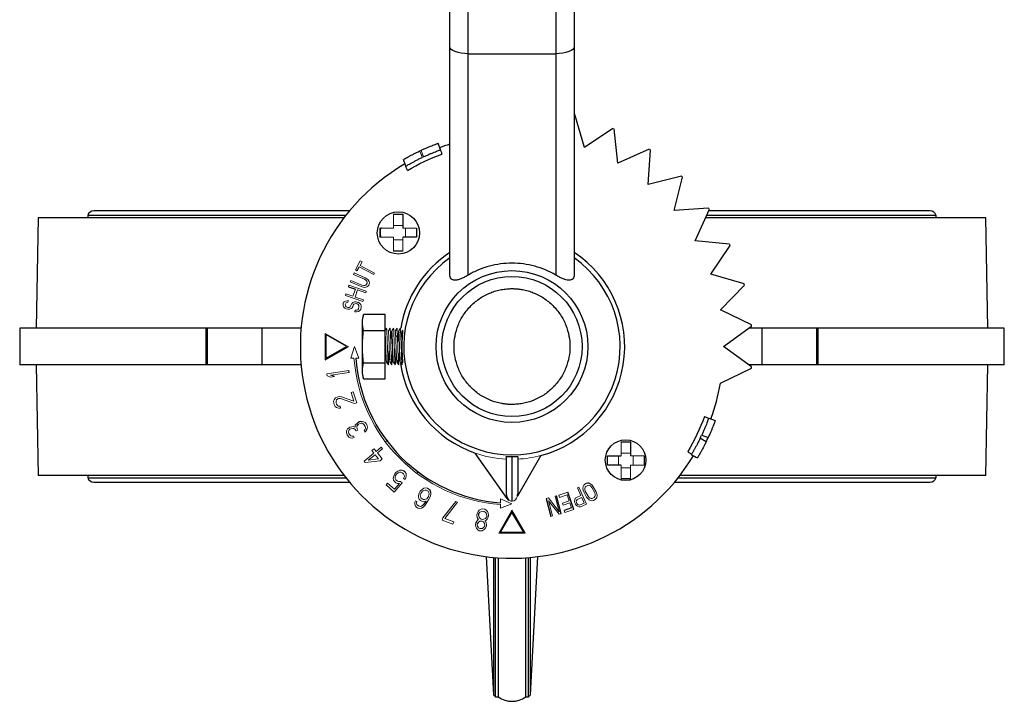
# Model space of a CAD drawing. Header units: millimetres. Extents: x 308 to 1563, y -438 to 687.
# Tile 1 of 9: x 628 to 842, y -438 to -290. Entities that reach past the tile are written whole.
import ezdxf

# ---------------------------------------------------------------- set-up
doc = ezdxf.new("R2010")
doc.units = ezdxf.units.MM

msp = doc.modelspace()

# ---------------------------------------------------------------- linework, layer by layer
at = {"color": 7, "linetype": 'Continuous', "lineweight": 25}
for p, q in [((725.13, -297.19), (725.13, -286.83)), ((744.13, -286.83), (744.13, -297.19)), ((725.13, -297.19), (744.13, -297.19)), ((725.13, -345.3), (725.13, -297.19)), ((744.13, -297.19), (744.13, -345.3)), ((750.37, -317.61), (748.3, -310.4)), ((756.58, -313.42), (750.37, -317.61)), ((757.63, -321), (756.85, -313.54)), ((719.07, -318.08), (718.56, -316.67)), ((764.48, -317.95), (757.63, -321)), ((764.2, -325.6), (764.73, -318.12)), ((711.56, -321.62), (711.03, -320.19)), ((771.48, -323.78), (764.2, -325.6)), ((769.87, -331.27), (771.69, -323.99)), ((699.34, -331.34), (643.78, -331.34)), ((777.35, -330.74), (769.87, -331.27)), ((774.47, -337.84), (777.52, -330.99)), ((825.48, -331.34), (777.37, -331.34)), ((631.63, -332.84), (631.22, -356.84)), ((698.13, -332.84), (631.63, -332.84)), ((642.43, -332.34), (642.43, -332.84)), ((698.53, -332.34), (642.43, -332.34)), ((708.89, -332.09), (710.89, -332.09)), ((710.89, -332.09), (710.89, -335.01)), ((837.63, -332.84), (776.7, -332.84)), ((826.83, -332.34), (776.92, -332.34)), ((826.83, -332.84), (826.83, -332.34)), ((838.05, -356.84), (837.63, -332.84)), ((713.89, -335.09), (713.89, -337.09)), ((713.89, -337.09), (710.97, -337.09)), ((781.93, -338.62), (774.47, -337.84)), ((710.89, -340.09), (708.89, -340.09)), ((777.86, -345.1), (782.05, -338.89)), ((701.02, -344.35), (701.45, -343.52)), ((785.07, -347.17), (777.86, -345.1)), ((699.07, -347.84), (700.6, -348.36)), ((779.94, -352.85), (785.14, -347.46)), ((701.48, -351.42), (701.18, -351.23)), ((786.67, -356.13), (779.94, -352.85)), ((702.36, -353.84), (702.09, -355.01)), ((702.09, -355.01), (702.09, -366.66)), ((707.09, -353.84), (702.36, -353.84)), ((707.09, -357.34), (707.09, -353.84)), ((627.65, -356.84), (627.65, -364.84)), ((668.16, -356.84), (627.65, -356.84)), ((668.43, -356.84), (668.16, -356.84)), ((668.16, -364.84), (668.16, -356.84)), ((680.31, -356.84), (668.43, -356.84)), ((668.43, -364.84), (668.43, -356.84)), ((688.81, -356.84), (680.31, -356.84)), ((680.31, -364.84), (680.31, -356.84)), ((702.36, -357.34), (707.09, -357.34)), ((707.09, -364.34), (707.09, -357.34)), ((710.87, -357.27), (710.74, -357.49)), ((780.63, -360.84), (786.7, -356.43)), ((788.96, -356.84), (786.14, -356.84)), ((800.84, -356.84), (788.96, -356.84)), ((788.96, -356.84), (788.96, -364.84)), ((801.11, -356.84), (800.84, -356.84)), ((800.84, -356.84), (800.84, -364.84)), ((841.62, -356.84), (801.11, -356.84)), ((801.11, -356.84), (801.11, -364.84)), ((841.62, -364.84), (841.62, -356.84)), ((694.06, -363.73), (699.07, -360.84)), ((694.26, -363.38), (698.67, -360.84)), ((786.7, -365.24), (780.63, -360.84)), ((710.19, -362.55), (710.28, -363.54)), ((668.16, -364.84), (627.65, -364.84)), ((631.22, -364.84), (631.63, -388.83)), ((668.43, -364.84), (668.16, -364.84)), ((680.31, -364.84), (668.43, -364.84)), ((688.81, -364.84), (680.31, -364.84)), ((702.36, -364.34), (707.09, -364.34)), ((707.09, -367.84), (707.09, -364.34)), ((779.94, -368.82), (786.67, -365.54)), ((788.96, -364.84), (786.14, -364.84)), ((800.84, -364.84), (788.96, -364.84)), ((801.11, -364.84), (800.84, -364.84)), ((841.62, -364.84), (801.11, -364.84)), ((837.63, -388.83), (838.05, -364.84)), ((696.06, -367.37), (695.29, -367.06)), ((699.22, -366.44), (699.16, -366.03)), ((702.09, -366.66), (702.36, -367.84)), ((702.36, -367.84), (707.09, -367.84)), ((696.98, -374.21), (697.39, -374.15)), ((777.39, -376.4), (778.8, -376.91)), ((700.97, -378.04), (701.27, -377.72)), ((701.46, -377.22), (701.1, -377.41)), ((701.76, -377.14), (701.46, -377.22)), ((703.09, -378.96), (703.17, -378.68)), ((699.59, -380.21), (699.33, -379.95)), ((775.86, -380.1), (777.27, -380.61)), ((758.38, -381.58), (760.38, -381.58)), ((760.38, -381.58), (760.38, -384.5)), ((733.55, -393.85), (726.61, -383.98)), ((733.38, -384.78), (733.38, -392.81)), ((740.91, -384.52), (735.83, -393.32)), ((735.88, -384.78), (735.88, -392.81)), ((755.38, -384.58), (758.3, -384.58)), ((755.38, -386.58), (755.38, -384.58)), ((763.38, -384.58), (763.38, -386.58)), ((758.3, -386.58), (755.38, -386.58)), ((698.13, -388.83), (631.63, -388.83)), ((642.43, -388.83), (642.43, -389.34)), ((642.43, -389.34), (698.53, -389.34)), ((709.34, -388.93), (709.48, -388.65)), ((711.4, -388.14), (711.08, -387.87)), ((770.74, -389.34), (826.83, -389.34)), ((837.63, -388.83), (771.13, -388.83)), ((826.83, -389.34), (826.83, -388.83)), ((643.78, -390.34), (699.34, -390.34)), ((751.42, -390.54), (751.14, -390.5)), ((760.38, -389.58), (758.38, -389.58)), ((769.93, -390.34), (825.48, -390.34)), ((716.99, -392.52), (716.84, -392.08)), ((745.35, -397.16), (744.34, -393.29)), ((748.09, -396.23), (746.77, -392.46)), ((715.86, -394.58), (715.48, -395.08)), ((742.08, -393.88), (743.1, -397.75)), ((727.39, -397.21), (727.34, -397.51)), ((734.63, -396.8), (732.09, -401.21)), ((737.53, -401.41), (734.63, -396.4)), ((737.18, -401.21), (734.63, -396.8)), ((747.59, -395.87), (745.94, -396.44)), ((727.28, -399.06), (727.09, -399.34)), ((732.09, -401.21), (737.18, -401.21)), ((729.04, -406.49), (730.61, -436.54)), ((738.66, -436.54), (740.23, -406.49)), ((730.61, -406.66), (730.61, -436.54)), ((731.03, -436.94), (731.03, -406.69)), ((731.63, -406.74), (731.63, -436.94)), ((737.63, -436.94), (737.63, -406.74)), ((738.23, -436.94), (738.23, -406.69)), ((738.66, -436.54), (738.66, -406.66)), ((730.61, -436.54), (731.03, -436.94)), ((731.03, -436.94), (731.63, -436.94)), ((737.63, -436.94), (738.23, -436.94)), ((738.23, -436.94), (738.66, -436.54))]:
    msp.add_line(p, q, dxfattribs=at)
at = {"color": 144, "linetype": 'Continuous', "lineweight": 18}
for p, q in [((715.12, -319.73), (714.61, -318.32)), ((714.86, -318.2), (715.37, -319.61)), ((708.89, -335.01), (708.89, -332.09)), ((705.89, -335.09), (708.81, -335.09)), ((705.89, -337.09), (705.89, -335.09)), ((710.89, -334.51), (708.89, -334.51)), ((710.97, -335.09), (713.89, -335.09)), ((711.47, -337.09), (711.47, -335.09)), ((708.81, -337.09), (705.89, -337.09)), ((708.89, -340.09), (708.89, -337.17)), ((708.89, -337.67), (710.89, -337.67)), ((710.89, -337.17), (710.89, -340.09)), ((701.67, -342.19), (700.64, -344.15)), ((702.05, -342.39), (701.67, -342.19)), ((700.64, -344.15), (701.02, -344.35)), ((701.45, -343.52), (704.61, -345.19)), ((701.62, -343.21), (702.05, -342.39)), ((704.78, -344.88), (701.62, -343.21)), ((699.61, -346.46), (699.47, -346.78)), ((702.03, -347.5), (699.61, -346.46)), ((700.31, -344.85), (700.17, -345.17)), ((700.17, -345.17), (702.59, -346.22)), ((702.73, -345.9), (700.31, -344.85)), ((702.59, -346.22), (702.88, -346.41)), ((703.1, -346.12), (702.73, -345.9)), ((702.88, -346.41), (703.07, -346.61)), ((703.07, -346.61), (703.15, -346.84)), ((703.36, -346.36), (703.1, -346.12)), ((703.58, -346.71), (703.36, -346.36)), ((704.61, -345.19), (704.78, -344.88)), ((699.19, -347.51), (699.07, -347.84)), ((702.97, -348.8), (699.19, -347.51)), ((699.47, -346.78), (701.89, -347.82)), ((700.6, -348.36), (700.08, -349.91)), ((700.56, -350.07), (701.09, -348.53)), ((701.09, -348.53), (702.86, -349.13)), ((701.89, -347.82), (702.31, -347.94)), ((702.37, -347.58), (702.03, -347.5)), ((702.31, -347.94), (702.67, -347.97)), ((702.65, -347.58), (702.37, -347.58)), ((702.88, -347.49), (702.65, -347.58)), ((702.67, -347.97), (703.07, -347.89)), ((703.05, -347.31), (702.88, -347.49)), ((703.14, -347.09), (703.05, -347.31)), ((703.07, -347.89), (703.32, -347.74)), ((703.15, -346.84), (703.14, -347.09)), ((703.32, -347.74), (703.51, -347.51)), ((703.51, -347.51), (703.61, -347.29)), ((703.64, -346.99), (703.58, -346.71)), ((703.61, -347.29), (703.64, -346.99)), ((698.55, -349.38), (698.43, -349.72)), ((698.43, -349.72), (702.22, -351.01)), ((698.81, -350.87), (698.44, -350.95)), ((700.08, -349.91), (698.55, -349.38)), ((699.08, -350.87), (698.81, -350.87)), ((698.99, -351.21), (699.08, -350.87)), ((702.33, -350.68), (700.56, -350.07)), ((702.22, -351.01), (702.33, -350.68)), ((702.86, -349.13), (702.97, -348.8)), ((697.98, -351.38), (697.91, -351.66)), ((697.91, -351.66), (697.93, -351.91)), ((697.93, -351.91), (698.04, -352.17)), ((698.14, -351.12), (697.98, -351.38)), ((698.04, -352.17), (698.31, -352.48)), ((698.44, -350.95), (698.14, -351.12)), ((698.31, -352.48), (698.63, -352.63)), ((698.4, -351.79), (698.49, -351.45)), ((698.44, -351.98), (698.4, -351.79)), ((698.57, -352.19), (698.44, -351.98)), ((698.49, -351.45), (698.62, -351.3)), ((698.8, -352.31), (698.57, -352.19)), ((698.62, -351.3), (698.81, -351.23)), ((698.63, -352.63), (698.96, -352.71)), ((698.96, -352.35), (698.8, -352.31)), ((698.81, -351.23), (698.99, -351.21)), ((699.23, -352.36), (698.96, -352.35)), ((698.96, -352.71), (699.3, -352.74)), ((699.43, -352.23), (699.23, -352.36)), ((699.3, -352.74), (699.69, -352.59)), ((699.56, -352.08), (699.43, -352.23)), ((699.65, -351.74), (699.56, -352.08)), ((699.8, -351.48), (699.65, -351.74)), ((699.69, -352.59), (699.91, -352.41)), ((700.02, -351.29), (699.8, -351.48)), ((699.91, -352.41), (700.05, -352.2)), ((700.41, -351.15), (700.02, -351.29)), ((700.05, -352.2), (700.14, -351.87)), ((700.14, -351.87), (700.28, -351.66)), ((700.28, -351.66), (700.49, -351.53)), ((700.77, -351.12), (700.41, -351.15)), ((700.57, -352.94), (700.48, -353.28)), ((700.49, -351.53), (700.76, -351.48)), ((700.83, -352.94), (700.57, -352.94)), ((700.76, -351.48), (701.01, -351.54)), ((701.18, -351.23), (700.77, -351.12)), ((701.12, -352.84), (700.83, -352.94)), ((701.01, -351.54), (701.23, -351.72)), ((701.26, -352.63), (701.12, -352.84)), ((701.23, -351.72), (701.35, -351.93)), ((701.38, -352.18), (701.26, -352.63)), ((701.28, -353.24), (701.6, -353.02)), ((701.35, -351.93), (701.38, -352.18)), ((701.75, -351.73), (701.48, -351.42)), ((701.6, -353.02), (701.76, -352.76)), ((701.86, -352), (701.75, -351.73)), ((701.76, -352.76), (701.87, -352.31)), ((701.87, -352.31), (701.86, -352)), ((700.48, -353.28), (700.83, -353.3)), ((700.83, -353.3), (701.28, -353.24)), ((708.12, -356.88), (708.12, -356.84)), ((708.87, -356.87), (708.87, -356.84)), ((710.37, -356.88), (710.37, -356.84)), ((694.06, -357.97), (694.06, -363.73)), ((698.77, -360.66), (694.06, -357.97)), ((694.26, -358.29), (694.26, -363.38)), ((698.67, -360.84), (694.26, -358.29)), ((699.07, -360.84), (698.77, -360.66)), ((700.44, -360.84), (699.63, -363.34)), ((701.35, -363.34), (700.44, -360.84)), ((699.63, -363.34), (700.29, -363.34)), ((700.7, -363.34), (701.35, -363.34)), ((699.16, -366.03), (694.42, -366.78)), ((694.42, -366.78), (694.48, -367.19)), ((694.48, -367.19), (695.25, -367.5)), ((695.25, -367.5), (696.06, -367.37)), ((695.29, -367.06), (699.22, -366.44)), ((696.27, -372.01), (695.97, -372.4)), ((696.64, -371.82), (696.27, -372.01)), ((696.52, -372.44), (696.77, -372.22)), ((696.83, -371.75), (696.64, -371.82)), ((696.77, -372.22), (696.96, -372.15)), ((697.24, -371.69), (696.83, -371.75)), ((696.96, -372.15), (697.39, -372.16)), ((697.58, -371.73), (697.24, -371.69)), ((697.39, -372.16), (700.43, -373.24)), ((700.25, -372.71), (697.58, -371.73)), ((700.14, -370.68), (699.65, -370.84)), ((699.65, -370.84), (700.25, -372.71)), ((700.91, -373.08), (700.14, -370.68)), ((695.97, -372.4), (695.86, -372.73)), ((695.86, -372.73), (695.89, -373.16)), ((695.89, -373.16), (695.98, -373.43)), ((695.98, -373.43), (696.23, -373.86)), ((696.23, -373.86), (696.51, -374.07)), ((696.39, -372.71), (696.52, -372.44)), ((696.4, -373.07), (696.39, -372.71)), ((696.49, -373.34), (696.4, -373.07)), ((696.69, -373.64), (696.49, -373.34)), ((696.51, -374.07), (696.98, -374.21)), ((696.95, -373.77), (696.69, -373.64)), ((697.29, -373.81), (696.95, -373.77)), ((697.39, -374.15), (697.29, -373.81)), ((700.43, -373.24), (700.91, -373.08)), ((699.24, -378.49), (698.92, -378.74)), ((699.42, -378.39), (699.24, -378.49)), ((699.41, -378.8), (699.59, -378.7)), ((699.82, -378.26), (699.42, -378.39)), ((699.59, -378.7), (700.02, -378.63)), ((700.15, -378.24), (699.82, -378.26)), ((700.02, -378.63), (700.26, -378.66)), ((700.56, -378.34), (700.15, -378.24)), ((700.26, -378.66), (700.64, -378.93)), ((700.57, -377.94), (700.56, -378.34)), ((700.77, -377.67), (700.57, -377.94)), ((701.1, -377.41), (700.77, -377.67)), ((700.89, -378.32), (700.97, -378.04)), ((701, -378.74), (700.89, -378.32)), ((701.13, -378.98), (701, -378.74)), ((701.27, -377.72), (701.63, -377.53)), ((701.63, -377.53), (701.84, -377.49)), ((702.1, -377.11), (701.76, -377.14)), ((701.84, -377.49), (702.09, -377.52)), ((702.09, -377.52), (702.24, -377.59)), ((702.38, -377.2), (702.1, -377.11)), ((702.24, -377.59), (702.5, -377.85)), ((702.69, -377.35), (702.38, -377.2)), ((702.5, -377.85), (702.7, -378.22)), ((702.91, -377.55), (702.69, -377.35)), ((702.7, -378.22), (702.77, -378.58)), ((702.77, -378.58), (702.75, -378.75)), ((703.18, -378.04), (702.91, -377.55)), ((703.17, -378.68), (703.22, -378.34)), ((703.22, -378.34), (703.18, -378.04)), ((698.69, -379.18), (698.64, -379.53)), ((698.64, -379.53), (698.79, -380.01)), ((698.92, -378.74), (698.69, -379.18)), ((698.79, -380.01), (698.85, -380.13)), ((698.85, -380.13), (699.17, -380.51)), ((699.13, -379.35), (699.21, -379.07)), ((699.2, -379.7), (699.13, -379.35)), ((699.17, -380.51), (699.49, -380.66)), ((699.33, -379.95), (699.2, -379.7)), ((699.21, -379.07), (699.41, -378.8)), ((699.49, -380.66), (699.98, -380.72)), ((699.87, -380.3), (699.59, -380.21)), ((700.21, -380.28), (699.87, -380.3)), ((699.98, -380.72), (700.37, -380.59)), ((700.37, -380.59), (700.21, -380.28)), ((700.64, -378.93), (700.77, -379.18)), ((700.77, -379.18), (701.13, -378.98)), ((702.63, -378.97), (702.49, -379.13)), ((702.49, -379.13), (702.65, -379.44)), ((702.75, -378.75), (702.63, -378.97)), ((702.65, -379.44), (702.89, -379.23)), ((702.89, -379.23), (703.09, -378.96)), ((706.23, -382.73), (705.12, -383.63)), ((706.5, -383.06), (706.23, -382.73)), ((707.2, -381.48), (707.68, -381.16)), ((758.38, -384.5), (758.38, -381.58)), ((704.64, -384.01), (702.49, -385.74)), ((704.9, -384.34), (703.39, -385.55)), ((704.68, -383.08), (704.2, -383.46)), ((704.2, -383.46), (704.64, -384.01)), ((705.12, -383.63), (704.68, -383.08)), ((705.65, -385.27), (704.9, -384.34)), ((705.38, -383.95), (706.5, -383.06)), ((706.43, -385.26), (705.38, -383.95)), ((734.58, -394.46), (734.58, -384.73)), ((734.68, -384.73), (734.68, -394.46)), ((757.8, -384.58), (757.8, -386.58)), ((760.38, -384), (758.38, -384)), ((760.46, -384.58), (763.38, -384.58)), ((760.96, -386.58), (760.96, -384.58)), ((702.49, -385.74), (702.75, -386.06)), ((702.75, -386.06), (705.96, -385.65)), ((703.39, -385.55), (705.65, -385.27)), ((705.96, -385.65), (706.43, -385.26)), ((758.38, -389.58), (758.38, -386.66)), ((758.38, -387.16), (760.38, -387.16)), ((760.38, -386.66), (760.38, -389.58)), ((763.38, -386.58), (760.46, -386.58)), ((708.92, -388.98), (708.82, -389.42)), ((708.82, -389.42), (708.88, -389.88)), ((709.15, -388.5), (708.92, -388.98)), ((709.42, -388.19), (709.15, -388.5)), ((709.24, -389.25), (709.34, -388.93)), ((709.27, -389.54), (709.24, -389.25)), ((709.86, -387.89), (709.42, -388.19)), ((709.48, -388.65), (709.62, -388.49)), ((709.62, -388.49), (709.87, -388.31)), ((710.28, -387.72), (709.86, -387.89)), ((709.87, -388.31), (710.17, -388.17)), ((710.17, -388.17), (710.47, -388.15)), ((710.75, -387.72), (710.28, -387.72)), ((710.47, -388.15), (710.75, -388.25)), ((711.08, -387.87), (710.75, -387.72)), ((710.75, -388.25), (711.06, -388.53)), ((711.06, -388.53), (711.21, -388.79)), ((711.24, -389.08), (711.07, -389.48)), ((711.21, -388.79), (711.24, -389.08)), ((711.39, -389.75), (711.55, -389.35)), ((711.6, -388.45), (711.4, -388.14)), ((711.55, -389.35), (711.66, -388.91)), ((711.66, -388.91), (711.6, -388.45)), ((714.22, -387.93), (714, -388.25)), ((707.59, -390.52), (707.26, -390.91)), ((707.26, -390.91), (709.06, -392.46)), ((709.13, -391.85), (707.59, -390.52)), ((708.88, -389.88), (709.08, -390.19)), ((709.06, -392.46), (710.79, -390.45)), ((709.08, -390.19), (709.4, -390.46)), ((710.19, -390.61), (709.13, -391.85)), ((709.41, -389.8), (709.27, -389.54)), ((709.4, -390.46), (709.73, -390.61)), ((709.73, -390.08), (709.41, -389.8)), ((710.01, -390.18), (709.73, -390.08)), ((709.73, -390.61), (710.19, -390.61)), ((710.42, -390.13), (710.01, -390.18)), ((710.79, -390.45), (710.42, -390.13)), ((711.07, -389.48), (711.39, -389.75)), ((715.93, -391.55), (715.48, -391.64)), ((716.29, -391.64), (715.93, -391.55)), ((749.18, -391.42), (748.86, -391.56)), ((748.86, -391.56), (749.58, -393.2)), ((750.79, -395.09), (749.18, -391.42)), ((750.09, -391.25), (750.04, -391.66)), ((750.21, -390.99), (750.09, -391.25)), ((750.43, -390.78), (750.21, -390.99)), ((750.84, -390.56), (750.43, -390.78)), ((750.5, -391.42), (750.43, -391.65)), ((750.67, -391.23), (750.5, -391.42)), ((751.08, -391.01), (750.67, -391.23)), ((751.14, -390.5), (750.84, -390.56)), ((751.33, -390.98), (751.08, -391.01)), ((751.56, -391.04), (751.33, -390.98)), ((751.79, -390.73), (751.42, -390.54)), ((751.78, -391.21), (751.56, -391.04)), ((752, -391.48), (751.78, -391.21)), ((752.05, -390.97), (751.79, -390.73)), ((752.6, -392.61), (752, -391.48)), ((752.31, -391.32), (752.05, -390.97)), ((752.91, -392.44), (752.31, -391.32)), ((714.45, -392.69), (714.31, -393.2)), ((714.31, -393.2), (714.34, -393.57)), ((714.34, -393.57), (714.48, -394.02)), ((714.71, -392.25), (714.45, -392.69)), ((715.09, -391.88), (714.71, -392.25)), ((714.8, -392.78), (714.71, -393.08)), ((714.71, -393.08), (714.73, -393.33)), ((714.73, -393.33), (714.8, -393.61)), ((714.96, -392.52), (714.8, -392.78)), ((714.8, -393.61), (714.93, -393.81)), ((715.17, -392.29), (714.96, -392.52)), ((715.48, -391.64), (715.09, -391.88)), ((715.45, -392.1), (715.17, -392.29)), ((715.74, -392.03), (715.45, -392.1)), ((715.97, -392.04), (715.74, -392.03)), ((716.39, -392.29), (715.97, -392.04)), ((716.1, -393.9), (716.31, -393.67)), ((716.59, -391.82), (716.29, -391.64)), ((716.31, -393.67), (716.47, -393.4)), ((716.52, -392.49), (716.39, -392.29)), ((716.47, -393.4), (716.56, -393.11)), ((716.6, -392.77), (716.52, -392.49)), ((716.52, -394.15), (716.82, -393.49)), ((716.56, -393.11), (716.6, -392.77)), ((716.84, -392.08), (716.59, -391.82)), ((716.82, -393.49), (716.96, -392.98)), ((716.96, -392.98), (716.99, -392.52)), ((744.34, -393.29), (744, -393.38)), ((744, -393.38), (744.89, -396.75)), ((746.77, -392.46), (744.79, -393.15)), ((744.79, -393.15), (744.95, -393.63)), ((744.95, -393.63), (746.61, -393.05)), ((746.61, -393.05), (747.06, -394.34)), ((748.62, -393.62), (748.38, -393.82)), ((749.58, -393.2), (748.62, -393.62)), ((749.78, -393.67), (748.77, -394.11)), ((750.29, -394.84), (749.78, -393.67)), ((750.04, -391.66), (750.1, -392.02)), ((750.1, -392.02), (750.25, -392.42)), ((750.25, -392.42), (750.85, -393.55)), ((750.43, -391.65), (750.45, -391.93)), ((750.45, -391.93), (750.56, -392.26)), ((750.56, -392.26), (751.16, -393.38)), ((750.85, -393.55), (751.1, -393.89)), ((751.16, -393.38), (751.37, -393.65)), ((751.37, -393.65), (751.6, -393.82)), ((752.08, -393.86), (752.49, -393.64)), ((752.49, -393.64), (752.65, -393.45)), ((752.71, -392.94), (752.6, -392.61)), ((752.65, -393.45), (752.73, -393.22)), ((752.73, -393.22), (752.71, -392.94)), ((753.06, -392.85), (752.91, -392.44)), ((752.95, -393.87), (753.07, -393.61)), ((753.12, -393.2), (753.06, -392.85)), ((753.07, -393.61), (753.12, -393.2)), ((713.54, -394.65), (713.52, -395.11)), ((713.52, -395.11), (713.67, -395.55)), ((713.64, -394.35), (713.54, -394.65)), ((713.94, -394.53), (713.64, -394.35)), ((713.67, -395.55), (713.92, -395.81)), ((713.91, -394.86), (713.94, -394.53)), ((713.98, -395.14), (713.91, -394.86)), ((713.92, -395.81), (714.16, -395.96)), ((714.11, -395.34), (713.98, -395.14)), ((714.48, -395.55), (714.11, -395.34)), ((714.48, -394.02), (714.73, -394.28)), ((714.71, -395.57), (714.48, -395.55)), ((714.99, -395.5), (714.71, -395.57)), ((714.73, -394.28), (715.04, -394.46)), ((714.93, -393.81), (715.36, -394.05)), ((714.97, -395.96), (715.36, -395.71)), ((715.27, -395.31), (714.99, -395.5)), ((715.04, -394.46), (715.39, -394.55)), ((715.48, -395.08), (715.27, -395.31)), ((715.36, -394.05), (715.59, -394.07)), ((715.36, -395.71), (715.73, -395.34)), ((715.39, -394.55), (715.96, -394.41)), ((715.59, -394.07), (715.87, -394)), ((715.73, -395.34), (716.16, -394.76)), ((715.96, -394.41), (715.86, -394.58)), ((715.87, -394), (716.1, -393.9)), ((716.16, -394.76), (716.52, -394.15)), ((722.41, -394.54), (719.62, -398.09)), ((720.02, -398.23), (722.81, -394.69)), ((722.81, -394.69), (722.41, -394.54)), ((732.16, -393.95), (732.16, -394.77)), ((734.63, -395.03), (732.16, -393.95)), ((732.16, -395.93), (734.63, -395.03)), ((732.16, -395.18), (732.16, -395.93)), ((742.59, -393.75), (742.08, -393.88)), ((742.57, -394.37), (744.85, -397.29)), ((743.44, -397.66), (742.57, -394.37)), ((744.89, -396.75), (742.59, -393.75)), ((747.06, -394.34), (745.62, -394.84)), ((745.62, -394.84), (745.79, -395.32)), ((745.79, -395.32), (747.22, -394.82)), ((747.22, -394.82), (747.59, -395.87)), ((748.27, -394.14), (748.25, -394.53)), ((748.25, -394.53), (748.3, -394.78)), ((748.38, -393.82), (748.27, -394.14)), ((748.3, -394.78), (748.43, -395.1)), ((748.43, -395.1), (748.59, -395.31)), ((748.59, -395.31), (748.89, -395.55)), ((748.64, -394.26), (748.6, -394.46)), ((748.6, -394.46), (748.65, -394.72)), ((748.77, -394.11), (748.64, -394.26)), ((748.65, -394.72), (748.75, -394.96)), ((748.75, -394.96), (748.91, -395.17)), ((748.89, -395.55), (749.2, -395.69)), ((748.91, -395.17), (749.08, -395.27)), ((749.08, -395.27), (749.28, -395.28)), ((749.2, -395.69), (749.5, -395.65)), ((749.28, -395.28), (750.29, -394.84)), ((749.5, -395.65), (750.79, -395.09)), ((751.1, -393.89), (751.37, -394.14)), ((751.37, -394.14), (751.73, -394.33)), ((751.6, -393.82), (751.83, -393.89)), ((751.73, -394.33), (752.02, -394.37)), ((751.83, -393.89), (752.08, -393.86)), ((752.02, -394.37), (752.32, -394.31)), ((752.32, -394.31), (752.73, -394.09)), ((752.73, -394.09), (752.95, -393.87)), ((714.16, -395.96), (714.51, -396.05)), ((714.51, -396.05), (714.97, -395.96)), ((727.04, -397.15), (726.99, -397.45)), ((726.99, -397.45), (727.04, -397.98)), ((727.27, -396.67), (727.04, -397.15)), ((727.04, -397.98), (727.26, -398.33)), ((727.53, -396.41), (727.27, -396.67)), ((727.34, -397.51), (727.47, -397.95)), ((727.67, -396.85), (727.39, -397.21)), ((727.47, -397.95), (727.71, -398.2)), ((727.93, -396.16), (727.53, -396.41)), ((727.98, -396.69), (727.67, -396.85)), ((728.29, -396.12), (727.93, -396.16)), ((728.27, -396.64), (727.98, -396.69)), ((728.55, -396.69), (728.27, -396.64)), ((728.7, -396.2), (728.29, -396.12)), ((728.8, -396.84), (728.55, -396.69)), ((729.03, -396.36), (728.7, -396.2)), ((729.04, -397.08), (728.8, -396.84)), ((728.85, -398.19), (729.13, -397.83)), ((729.32, -396.72), (729.03, -396.36)), ((729.18, -397.52), (729.04, -397.08)), ((729.13, -397.83), (729.18, -397.52)), ((729.25, -398.36), (729.47, -397.89)), ((729.48, -397.06), (729.32, -396.72)), ((729.47, -397.89), (729.53, -397.58)), ((729.53, -397.58), (729.48, -397.06)), ((734.46, -396.7), (731.77, -401.41)), ((734.63, -396.4), (734.46, -396.7)), ((743.1, -397.75), (743.44, -397.66)), ((744.85, -397.29), (745.35, -397.16)), ((745.94, -396.44), (746.1, -396.93)), ((746.1, -396.93), (748.09, -396.23)), ((719.62, -398.09), (719.45, -398.57)), ((719.45, -398.57), (721.81, -399.44)), ((721.99, -398.96), (720.02, -398.23)), ((721.81, -399.44), (721.99, -398.96)), ((726.76, -399.18), (726.71, -399.48)), ((726.71, -399.48), (726.76, -400.01)), ((726.97, -398.8), (726.76, -399.18)), ((726.76, -400.01), (726.92, -400.34)), ((727.23, -398.53), (726.97, -398.8)), ((727.09, -399.34), (727.06, -399.54)), ((727.06, -399.54), (727.14, -399.86)), ((727.14, -399.86), (727.36, -400.21)), ((727.39, -398.46), (727.23, -398.53)), ((727.26, -398.33), (727.39, -398.46)), ((727.61, -398.8), (727.28, -399.06)), ((727.9, -398.75), (727.61, -398.8)), ((727.71, -398.2), (727.97, -398.35)), ((728.18, -398.8), (727.9, -398.75)), ((727.97, -398.35), (728.25, -398.4)), ((728.44, -398.95), (728.18, -398.8)), ((728.19, -400.36), (728.52, -400.1)), ((728.25, -398.4), (728.54, -398.35)), ((728.66, -399.3), (728.44, -398.95)), ((728.52, -400.1), (728.71, -399.83)), ((728.54, -398.35), (728.85, -398.19)), ((728.75, -399.62), (728.66, -399.3)), ((728.71, -399.83), (728.75, -399.62)), ((728.76, -398.69), (728.92, -398.62)), ((728.89, -398.82), (728.76, -398.69)), ((728.83, -400.36), (729.06, -399.89)), ((729.04, -399.16), (728.89, -398.82)), ((728.92, -398.62), (729.25, -398.36)), ((729.11, -399.58), (729.04, -399.16)), ((729.06, -399.89), (729.11, -399.58)), ((726.92, -400.34), (727.21, -400.7)), ((727.21, -400.7), (727.53, -400.87)), ((727.36, -400.21), (727.62, -400.36)), ((727.53, -400.87), (727.81, -400.91)), ((727.62, -400.36), (727.9, -400.41)), ((727.81, -400.91), (728.17, -400.87)), ((727.9, -400.41), (728.19, -400.36)), ((728.17, -400.87), (728.57, -400.63)), ((728.57, -400.63), (728.83, -400.36)), ((731.77, -401.41), (737.53, -401.41))]:
    msp.add_line(p, q, dxfattribs=at)
at = {"color": 7, "linetype": 'Continuous', "lineweight": 25, "flags": 128}
for points in [[(725.13, -297.19), (724.35, -297.16), (723.6, -297.08), (722.91, -296.93), (722.31, -296.74), (721.81, -296.51), (721.44, -296.25), (721.21, -295.96), (721.13, -295.66)], [(748.13, -295.66), (748.06, -295.96), (747.83, -296.25), (747.46, -296.51), (746.96, -296.74), (746.36, -296.93), (745.67, -297.08), (744.92, -297.16), (744.13, -297.19)], [(709.36, -358.77), (709.55, -358.58), (709.73, -358.38)], [(710.37, -357.48), (710.32, -357.85), (710.3, -357.96)]]:
    msp.add_lwpolyline(points, dxfattribs=at)
at = {"color": 144, "linetype": 'Continuous', "lineweight": 18, "flags": 128}
for points in [[(707.37, -356.85), (707.37, -356.84), (707.38, -356.84), (707.42, -357.11), (707.44, -357.41), (707.45, -357.7), (707.46, -357.78), (707.46, -357.8), (707.46, -357.81), (707.46, -357.82), (707.5, -358.89), (707.51, -359.01), (707.54, -360.19), (707.54, -360.19), (707.54, -360.22), (707.54, -360.29), (707.55, -360.55), (707.58, -361.57), (707.62, -362.86), (707.64, -363.26), (707.67, -363.91), (707.71, -364.6), (707.75, -364.84), (707.75, -364.84)], [(734.68, -394.35), (734.61, -394.36), (734.58, -394.36)]]:
    msp.add_lwpolyline(points, dxfattribs=at)
at = {"color": 7, "linetype": 'Continuous', "lineweight": 25}
for centre, radius in [((709.95, -336.15), 4.59), ((734.63, -360.84), 16.5), ((734.63, -360.84), 15.23), ((759.32, -385.52), 4.41)]:
    msp.add_circle(centre, radius, dxfattribs=at)
at = {"color": 144, "linetype": 'Continuous', "lineweight": 18}
for centre, radius, start, end in [((734.63, -360.84), 52.25, 64.8369, 65.1631), ((734.63, -360.84), 47, 114.8821, 115.2194), ((734.63, -360.84), 52.25, 54.8369, 55.1631), ((734.63, -360.84), 45.5, 115.0435, 115.392), ((734.63, -360.84), 52.25, 44.8369, 45.1631), ((709.89, -336.09), 4, 165.5225, 194.4775), ((708.81, -335.01), 0.08, 270, 0), ((710.97, -335.01), 0.08, 180, 270), ((708.81, -337.17), 0.08, 0, 90), ((710.97, -337.17), 0.08, 90, 180), ((734.63, -360.84), 52.25, 24.8369, 25.1631), ((734.63, -360.84), 34.43, 184.1721, 265.8812), ((734.63, -360.84), 24.5, 250.8814, 267.0755), ((734.63, -360.84), 24.5, 272.9245, 284.8387), ((760.46, -384.5), 0.08, 180, 270), ((758.3, -386.66), 0.08, 0, 90), ((760.46, -386.66), 0.08, 90, 180)]:
    msp.add_arc(centre, radius, start, end, dxfattribs=at)
at = {"color": 7, "linetype": 'Continuous', "lineweight": 25}
for centre, radius, start, end in [((734.63, -360.84), 46, 107.117, 110), ((734.63, -360.84), 46, 120.3642, 328.9615), ((643.78, -332.75), 1.41, 90, 163.0577), ((734.63, -360.84), 52.25, 34.8369, 35.1631), ((825.48, -332.75), 1.41, 16.9423, 90), ((734.63, -360.84), 24.5, 123.437, 170.6831), ((734.63, -360.84), 23.52, 125.0319, 54.9681), ((734.63, -360.84), 24.5, 284.8387, 56.563), ((734.63, -360.84), 52.25, 14.8369, 15.1631), ((734.63, -360.84), 52.25, 4.8369, 5.1631), ((734.63, -360.84), 34.03, 184.2216, 265.8323), ((734.63, -360.84), 24.5, 188.5822, 250.8814), ((734.63, -360.84), 52.25, 354.8369, 355.1631), ((734.63, -360.84), 46, 340, 350), ((734.63, -360.84), 45.5, 334.0878, 334.9565), ((734.63, -360.84), 47, 333.9018, 335.1179), ((758.3, -384.5), 0.08, 270, 0), ((778.8, -376.91), 9, 234.9447, 244.5058), ((643.78, -388.92), 1.41, 196.9423, 270), ((825.48, -388.92), 1.41, 270, 343.0577), ((734.53, -393.16), 1.2, 215.1368, 239.4155), ((734.63, -432.94), 5, 233.1301, 306.8699)]:
    msp.add_arc(centre, radius, start, end, dxfattribs=at)
at = {"color": 144, "linetype": 'Continuous', "lineweight": 18}
for centre, major_axis, ratio, start_param, end_param in [((734.63, -361.93), (0, 22.8), 0.998839, 3.139397, 3.143789), ((734.68, -392.81), (0, -1.65), 0.727111, 0, 1.258251), ((734.58, -392.81), (0, 1.65), 0.727111, 2.558764, 3.141593)]:
    msp.add_ellipse(centre, major_axis=major_axis, ratio=ratio, start_param=start_param, end_param=end_param, dxfattribs=at)
at = {"color": 7, "linetype": 'Continuous', "lineweight": 25}
for centre, major_axis, start_param, end_param in [((734.58, -392.81), (0, 1.65), 1.570796, 2.558764), ((734.68, -392.81), (0, -1.65), 1.258251, 1.570796)]:
    msp.add_ellipse(centre, major_axis=major_axis, ratio=0.727111, start_param=start_param, end_param=end_param, dxfattribs=at)
for points in [[(721.13, -295.66), (721.13, -291.69), (721.13, -287.93), (721.13, -284.47)], [(721.13, -345.18), (721.13, -328.15), (721.13, -311.41), (721.13, -295.66)], [(711.9, -322.58), (714.29, -321.16), (716.81, -319.97), (719.41, -319.02)], [(702.36, -357.34), (702.22, -356.75), (702.06, -355.59), (702.22, -354.42), (702.36, -353.84)], [(702.36, -364.34), (702.22, -363.17), (702.06, -360.84), (702.22, -358.5), (702.36, -357.34)], [(702.36, -367.84), (702.22, -367.25), (702.06, -366.09), (702.22, -364.92), (702.36, -364.34)], [(776.45, -376.06), (775.49, -378.7), (774.28, -381.24), (772.84, -383.65)], [(776.84, -381.51), (776.38, -381.31), (775.95, -381.05), (775.56, -380.72)]]:
    msp.add_open_spline(points, degree=3, dxfattribs=at)
for points, knots in [([(748.13, -284.47), (748.13, -284.66), (748.13, -285.05), (748.13, -285.63), (748.13, -286.22), (748.13, -286.82), (748.13, -287.42), (748.13, -288.03), (748.13, -288.64), (748.13, -289.25), (748.13, -290.04), (748.13, -291), (748.13, -292.15), (748.13, -293.3), (748.13, -294.47), (748.13, -295.26), (748.13, -295.66)], [0, 0, 0, 0, 0.0555973, 0.1111615, 0.1667024, 0.2222298, 0.2777532, 0.3332827, 0.3888278, 0.4443983, 0.500004, 0.6000533, 0.7000207, 0.7999629, 0.8999371, 1, 1, 1, 1]), ([(748.13, -295.66), (748.13, -296.05), (748.13, -296.84), (748.13, -298.02), (748.13, -299.21), (748.13, -300.4), (748.13, -301.59), (748.13, -302.79), (748.13, -303.99), (748.13, -305.19), (748.13, -306.4), (748.13, -309.24), (748.13, -313.73), (748.13, -319.93), (748.13, -326.19), (748.13, -331.1), (748.13, -334.61), (748.13, -336.72), (748.13, -338.83), (748.13, -340.94), (748.13, -343.06), (748.13, -344.47), (748.13, -345.18)], [0, 0, 0, 0, 0.024966, 0.049924, 0.074878, 0.099828, 0.124777, 0.149726, 0.174677, 0.199632, 0.224592, 0.249559, 0.374775, 0.500001, 0.625216, 0.750442, 0.792047, 0.833637, 0.875218, 0.916801, 0.958392, 1, 1, 1, 1]), ([(714.86, -318.2), (715.1, -318.09), (715.34, -317.98), (715.8, -317.77), (716.04, -317.67), (716.48, -317.48), (716.7, -317.39), (717.1, -317.23), (717.29, -317.15), (717.63, -317.02), (717.79, -316.96), (718.06, -316.85), (718.18, -316.81), (718.37, -316.74), (718.44, -316.71), (718.54, -316.68), (718.56, -316.67), (718.56, -316.67)], [0, 0, 0, 0, 0.125, 0.125, 0.25, 0.25, 0.375, 0.375, 0.5, 0.5, 0.625, 0.625, 0.75, 0.75, 0.875, 0.875, 1, 1, 1, 1]), ([(711.03, -320.19), (711.03, -320.19), (711.06, -320.18), (711.15, -320.13), (711.22, -320.09), (711.39, -319.98), (711.5, -319.92), (711.76, -319.78), (711.91, -319.7), (712.24, -319.52), (712.41, -319.42), (712.8, -319.21), (713.01, -319.11), (713.44, -318.88), (713.67, -318.77), (714.13, -318.54), (714.37, -318.43), (714.61, -318.32)], [0, 0, 0, 0, 0.125, 0.125, 0.25, 0.25, 0.375, 0.375, 0.5, 0.5, 0.625, 0.625, 0.75, 0.75, 0.875, 0.875, 1, 1, 1, 1]), ([(715.37, -319.61), (715.61, -319.5), (715.85, -319.39), (716.32, -319.19), (716.55, -319.08), (717, -318.89), (717.21, -318.8), (717.61, -318.64), (717.8, -318.56), (718.15, -318.43), (718.3, -318.37), (718.58, -318.26), (718.69, -318.22), (718.88, -318.15), (718.95, -318.12), (719.05, -318.09), (719.07, -318.08), (719.07, -318.08)], [0, 0, 0, 0, 0.125, 0.125, 0.25, 0.25, 0.375, 0.375, 0.5, 0.5, 0.625, 0.625, 0.75, 0.75, 0.875, 0.875, 1, 1, 1, 1]), ([(719.07, -318.08), (719.07, -318.08), (719.08, -318.1), (719.12, -318.2), (719.14, -318.27), (719.24, -318.53), (719.32, -318.77), (719.41, -319.02)], [0, 0, 0, 0, 0.25, 0.25, 0.5, 0.5, 1, 1, 1, 1]), ([(711.56, -321.62), (711.56, -321.62), (711.58, -321.61), (711.67, -321.56), (711.74, -321.52), (711.91, -321.41), (712.02, -321.35), (712.28, -321.21), (712.43, -321.12), (712.75, -320.94), (712.93, -320.84), (713.32, -320.64), (713.53, -320.53), (713.96, -320.3), (714.18, -320.19), (714.65, -319.96), (714.88, -319.85), (715.12, -319.73)], [0, 0, 0, 0, 0.125, 0.125, 0.25, 0.25, 0.375, 0.375, 0.5, 0.5, 0.625, 0.625, 0.75, 0.75, 0.875, 0.875, 1, 1, 1, 1]), ([(711.9, -322.58), (711.86, -322.45), (711.81, -322.33), (711.73, -322.1), (711.69, -322), (711.59, -321.73), (711.56, -321.62), (711.56, -321.62)], [0, 0, 0, 0, 0.25, 0.25, 0.5, 0.5, 1, 1, 1, 1]), ([(744.13, -345.3), (742.69, -344.45), (741.17, -343.82), (738.77, -343.17), (737.95, -343), (736.3, -342.78), (735.47, -342.73), (732.96, -342.73), (731.33, -342.94), (728.93, -343.59), (728.13, -343.86), (726.6, -344.5), (725.85, -344.88), (725.13, -345.3)], [0, 0, 0, 0, 0.25, 0.25, 0.375, 0.375, 0.5, 0.5, 0.75, 0.75, 0.875, 0.875, 1, 1, 1, 1]), ([(725.13, -345.3), (724.89, -345.44), (724.65, -345.58), (724.15, -345.83), (723.91, -345.95), (723.42, -346.16), (723.18, -346.24), (722.84, -346.34), (722.72, -346.37), (722.51, -346.4), (722.4, -346.42), (722.21, -346.42), (722.11, -346.42), (721.93, -346.4), (721.85, -346.38), (721.62, -346.29), (721.5, -346.2), (721.31, -345.97), (721.24, -345.84), (721.15, -345.53), (721.13, -345.36), (721.13, -345.18)], [0, 0, 0, 0, 0.125, 0.125, 0.25, 0.25, 0.375, 0.375, 0.4375, 0.4375, 0.5, 0.5, 0.5625, 0.5625, 0.625, 0.625, 0.75, 0.75, 0.875, 0.875, 1, 1, 1, 1]), ([(748.13, -345.18), (748.13, -345.36), (748.12, -345.53), (748.03, -345.83), (747.96, -345.97), (747.82, -346.14), (747.77, -346.19), (747.64, -346.28), (747.57, -346.32), (747.35, -346.4), (747.17, -346.43), (746.77, -346.41), (746.55, -346.37), (746.09, -346.24), (745.85, -346.16), (745.37, -345.95), (745.12, -345.83), (744.63, -345.58), (744.38, -345.44), (744.13, -345.3)], [0, 0, 0, 0, 0.125, 0.125, 0.25, 0.25, 0.3125, 0.3125, 0.375, 0.375, 0.5, 0.5, 0.625, 0.625, 0.75, 0.75, 0.875, 0.875, 1, 1, 1, 1]), ([(734.63, -373.42), (734.52, -373.42), (734.31, -373.42), (733.98, -373.41), (733.65, -373.38), (733.32, -373.35), (732.99, -373.32), (732.67, -373.27), (732.05, -373.16), (731.15, -372.95), (729.98, -372.55), (728.84, -372.03), (727.36, -371.17), (725.67, -369.8), (724.04, -367.79), (722.87, -365.53), (722.19, -363.18), (721.98, -360.84), (722.19, -358.49), (722.87, -356.14), (724.04, -353.89), (725.67, -351.87), (727.36, -350.51), (728.84, -349.64), (729.98, -349.12), (731.15, -348.72), (732.13, -348.49), (732.91, -348.36), (733.48, -348.3), (734.06, -348.26), (734.44, -348.25), (734.63, -348.25)], [0, 0, 0, 0, 0.008343, 0.016672, 0.024993, 0.033311, 0.041633, 0.049965, 0.058311, 0.0892, 0.120102, 0.152279, 0.18447, 0.250119, 0.315767, 0.380052, 0.441771, 0.500002, 0.558232, 0.619951, 0.684236, 0.749885, 0.815534, 0.847711, 0.879901, 0.91079, 0.941693, 0.956282, 0.970843, 0.985405, 1, 1, 1, 1]), ([(734.63, -348.25), (734.74, -348.25), (734.96, -348.25), (735.29, -348.27), (735.62, -348.29), (735.95, -348.32), (736.27, -348.36), (736.6, -348.4), (737.22, -348.51), (738.12, -348.72), (739.29, -349.12), (740.43, -349.64), (741.91, -350.51), (743.6, -351.87), (745.23, -353.89), (746.4, -356.14), (747.08, -358.49), (747.29, -360.84), (747.08, -363.18), (746.4, -365.53), (745.23, -367.79), (743.6, -369.8), (741.91, -371.17), (740.43, -372.03), (739.29, -372.55), (738.12, -372.95), (737.14, -373.18), (736.36, -373.31), (735.79, -373.37), (735.21, -373.41), (734.83, -373.42), (734.63, -373.42)], [0, 0, 0, 0, 0.008343, 0.016672, 0.024993, 0.033311, 0.041633, 0.049965, 0.058311, 0.0892, 0.120102, 0.152279, 0.18447, 0.250119, 0.315767, 0.380052, 0.441771, 0.500002, 0.558232, 0.619951, 0.684236, 0.749885, 0.815534, 0.847711, 0.879901, 0.91079, 0.941693, 0.956282, 0.970843, 0.985405, 1, 1, 1, 1]), ([(707.37, -356.84), (707.31, -356.95), (707.21, -357.11), (707.12, -357.27), (707.09, -357.33)], [0, 0, 0, 0, 0.66769, 1, 1, 1, 1]), ([(708.12, -356.84), (708.06, -356.95), (707.93, -357.17), (707.8, -357.38), (707.74, -357.49)], [0, 0, 0, 0, 0.500045, 1, 1, 1, 1]), ([(708.87, -356.84), (708.81, -356.95), (708.68, -357.16), (708.56, -357.38), (708.49, -357.49)], [0, 0, 0, 0, 0.500039, 1, 1, 1, 1]), ([(709.62, -356.83), (709.56, -356.94), (709.43, -357.16), (709.31, -357.38), (709.24, -357.49)], [0, 0, 0, 0, 0.50004, 1, 1, 1, 1]), ([(710.37, -356.84), (710.31, -356.95), (710.18, -357.16), (710.05, -357.38), (709.99, -357.49)], [0, 0, 0, 0, 0.500063, 1, 1, 1, 1]), ([(707.37, -364.18), (707.43, -364.29), (707.56, -364.51), (707.68, -364.73), (707.75, -364.83)], [0, 0, 0, 0, 0.499946, 1, 1, 1, 1]), ([(708.12, -364.18), (708.18, -364.29), (708.31, -364.51), (708.43, -364.73), (708.5, -364.84)], [0, 0, 0, 0, 0.499939, 1, 1, 1, 1]), ([(708.87, -364.18), (708.93, -364.29), (709.06, -364.51), (709.18, -364.73), (709.25, -364.83)], [0, 0, 0, 0, 0.499933, 1, 1, 1, 1]), ([(709.62, -364.18), (709.68, -364.29), (709.8, -364.51), (709.93, -364.72), (709.99, -364.83)], [0, 0, 0, 0, 0.49994, 1, 1, 1, 1]), ([(710.37, -364.18), (710.43, -364.29), (710.56, -364.51), (710.68, -364.73), (710.75, -364.84)], [0, 0, 0, 0, 0.499938, 1, 1, 1, 1]), ([(777.39, -376.4), (777.39, -376.4), (777.38, -376.42), (777.35, -376.52), (777.32, -376.59), (777.25, -376.78), (777.21, -376.89), (777.1, -377.16), (777.04, -377.32), (776.91, -377.67), (776.83, -377.85), (776.67, -378.26), (776.58, -378.47), (776.39, -378.92), (776.29, -379.15), (776.08, -379.62), (775.97, -379.86), (775.86, -380.1)], [0, 0, 0, 0, 0.125, 0.125, 0.25, 0.25, 0.375, 0.375, 0.5, 0.5, 0.625, 0.625, 0.75, 0.75, 0.875, 0.875, 1, 1, 1, 1]), ([(776.45, -376.06), (776.58, -376.1), (776.7, -376.15), (776.92, -376.23), (777.03, -376.27), (777.29, -376.36), (777.39, -376.4), (777.39, -376.4)], [0, 0, 0, 0, 0.25, 0.25, 0.5, 0.5, 1, 1, 1, 1]), ([(778.8, -376.91), (778.8, -376.91), (778.79, -376.94), (778.76, -377.03), (778.73, -377.1), (778.66, -377.29), (778.62, -377.41), (778.51, -377.68), (778.45, -377.84), (778.32, -378.18), (778.24, -378.37), (778.08, -378.77), (777.99, -378.99), (777.8, -379.43), (777.7, -379.66), (777.49, -380.13), (777.38, -380.37), (777.27, -380.61)], [0, 0, 0, 0, 0.125, 0.125, 0.25, 0.25, 0.375, 0.375, 0.5, 0.5, 0.625, 0.625, 0.75, 0.75, 0.875, 0.875, 1, 1, 1, 1]), ([(775.56, -380.72), (775.44, -380.96), (775.33, -381.19), (775.1, -381.65), (774.98, -381.88), (774.75, -382.31), (774.64, -382.52), (774.43, -382.9), (774.32, -383.08), (774.14, -383.41), (774.06, -383.56), (773.91, -383.81), (773.84, -383.92), (773.74, -384.1), (773.7, -384.17), (773.64, -384.26), (773.63, -384.28), (773.63, -384.28)], [0, 0, 0, 0, 0.125, 0.125, 0.25, 0.25, 0.375, 0.375, 0.5, 0.5, 0.625, 0.625, 0.75, 0.75, 0.875, 0.875, 1, 1, 1, 1]), ([(776.84, -381.51), (776.73, -381.75), (776.61, -381.98), (776.38, -382.44), (776.26, -382.66), (776.03, -383.09), (775.92, -383.29), (775.71, -383.67), (775.61, -383.85), (775.43, -384.18), (775.35, -384.32), (775.2, -384.57), (775.14, -384.68), (775.03, -384.86), (774.99, -384.92), (774.94, -385.01), (774.93, -385.03), (774.93, -385.03)], [0, 0, 0, 0, 0.125, 0.125, 0.25, 0.25, 0.375, 0.375, 0.5, 0.5, 0.625, 0.625, 0.75, 0.75, 0.875, 0.875, 1, 1, 1, 1]), ([(733.38, -384.78), (733.38, -384.77), (733.41, -384.76), (733.49, -384.75), (733.56, -384.74), (733.75, -384.74), (733.87, -384.73), (734.19, -384.73), (734.38, -384.73), (734.58, -384.73)], [0, 0, 0, 0, 0.25, 0.25, 0.5, 0.5, 0.75, 0.75, 1, 1, 1, 1]), ([(734.68, -384.73), (734.89, -384.73), (735.08, -384.73), (735.4, -384.73), (735.52, -384.74), (735.71, -384.74), (735.78, -384.75), (735.86, -384.76), (735.88, -384.77), (735.88, -384.78)], [0, 0, 0, 0, 0.25, 0.25, 0.5, 0.5, 0.75, 0.75, 1, 1, 1, 1]), ([(773.63, -384.28), (773.63, -384.28), (773.61, -384.26), (773.53, -384.2), (773.47, -384.16), (773.32, -384.05), (773.23, -383.98), (773.04, -383.83), (772.94, -383.74), (772.84, -383.65)], [0, 0, 0, 0, 0.25, 0.25, 0.5, 0.5, 0.75, 0.75, 1, 1, 1, 1])]:
    msp.add_open_spline(points, degree=3, knots=knots, dxfattribs=at)
at = {"color": 8, "linetype": 'Continuous', "lineweight": 25}
msp.add_open_spline([(714.95, -319.26), (714.99, -319.24), (715.07, -319.2), (715.16, -319.17), (715.2, -319.15)], degree=3, knots=[0, 0, 0, 0, 0.44028, 1, 1, 1, 1], dxfattribs=at)
at = {"color": 144, "linetype": 'Continuous', "lineweight": 18}
for points, knots in [([(706.22, -334.98), (706.17, -335.14), (706.03, -335.58), (706.01, -336.31), (706.12, -336.84), (706.17, -337.09)], [0, 0, 0, 0, 0.245388, 0.643224, 1, 1, 1, 1]), ([(708.12, -356.84), (708.14, -356.9), (708.17, -357.02), (708.22, -357.94), (708.27, -359.27), (708.3, -360.6), (708.33, -361.57), (708.35, -362.05), (708.36, -362.28), (708.36, -362.35), (708.37, -362.62), (708.38, -363.03), (708.4, -363.42), (708.4, -363.61), (708.4, -363.66), (708.4, -363.67), (708.4, -363.67), (708.4, -363.67), (708.42, -364.04), (708.45, -364.63), (708.48, -364.74), (708.49, -364.8)], [0, 0, 0, 0, 0.12705, 0.253494, 0.381845, 0.509068, 0.573488, 0.618514, 0.6311, 0.634903, 0.637045, 0.70033, 0.747714, 0.759799, 0.762941, 0.763787, 0.764028, 0.764104, 0.764149, 0.890699, 1, 1, 1, 1]), ([(708.87, -356.84), (708.89, -356.89), (708.91, -356.96), (708.94, -357.4), (708.97, -358.02), (709.01, -359.28), (709.06, -360.84), (709.1, -362.22), (709.13, -363.13), (709.17, -363.92), (709.2, -364.62), (709.23, -364.74), (709.24, -364.8)], [0, 0, 0, 0, 0.127953, 0.151143, 0.255082, 0.382645, 0.508675, 0.634979, 0.715978, 0.762179, 0.888799, 1, 1, 1, 1]), ([(709.6, -356.91), (709.6, -356.9), (709.61, -356.88), (709.61, -356.85), (709.62, -356.84), (709.62, -356.84), (709.62, -356.84)], [0, 0, 0, 0, 0.263854, 0.518418, 0.763775, 1, 1, 1, 1]), ([(709.62, -356.84), (709.63, -356.84), (709.63, -356.84), (709.64, -356.86), (709.64, -356.88), (709.65, -356.91), (709.65, -356.95), (709.66, -356.99), (709.66, -357.04), (709.67, -357.09), (709.67, -357.14), (709.67, -357.19), (709.68, -357.3), (709.69, -357.48), (709.7, -357.72), (709.71, -357.93), (709.72, -358.15), (709.73, -358.3), (709.73, -358.38)], [0, 0, 0, 0, 0.056787, 0.111347, 0.163673, 0.213758, 0.261592, 0.307169, 0.350481, 0.391524, 0.430294, 0.46679, 0.501011, 0.654189, 0.75091, 0.83578, 0.918809, 1, 1, 1, 1]), ([(710.37, -356.84), (710.39, -356.9), (710.42, -357.02), (710.47, -357.94), (710.51, -359.26), (710.56, -360.84), (710.61, -362.41), (710.65, -363.73), (710.7, -364.63), (710.73, -364.74), (710.74, -364.8)], [0, 0, 0, 0, 0.126878, 0.253756, 0.380633, 0.507511, 0.634388, 0.761266, 0.888143, 1, 1, 1, 1]), ([(710.81, -357.47), (710.81, -357.46), (710.85, -357.28), (710.89, -357.31), (710.9, -357.61), (710.86, -358.3), (710.8, -359.26), (710.78, -360.17), (710.77, -361.09), (710.79, -362.01), (710.84, -363.06), (710.89, -363.86), (710.9, -364.31), (710.86, -364.37), (710.76, -364.09), (710.69, -363.65), (710.65, -363.45)], [0, 0, 0, 0, 0.00746, 0.08968, 0.170906, 0.251918, 0.333499, 0.41539, 0.444242, 0.525795, 0.607338, 0.68915, 0.770939, 0.852135, 0.933141, 1, 1, 1, 1]), ([(707.37, -364.18), (707.36, -364.14), (707.33, -364.05), (707.3, -363.55), (707.26, -362.84), (707.23, -361.94), (707.19, -360.95), (707.16, -359.95), (707.13, -359.11), (707.1, -358.61), (707.09, -358.39), (707.09, -358.32), (707.09, -358.3), (707.09, -358.3)], [0, 0, 0, 0, 0.120888, 0.24643, 0.371975, 0.497521, 0.623062, 0.748609, 0.87415, 0.96331, 0.988219, 0.995751, 1, 1, 1, 1]), ([(708.14, -364.15), (708.14, -364.17), (708.13, -364.2), (708.11, -364.18), (708.1, -364.09), (708.08, -363.95), (708.08, -363.95), (708.08, -363.94), (708.08, -363.91), (708.07, -363.77), (708.05, -363.54), (708.03, -363.15), (708.01, -362.64), (707.98, -361.84), (707.94, -360.84), (707.91, -359.84), (707.87, -359.08), (707.85, -358.6), (707.83, -358.14), (707.8, -357.7), (707.77, -357.45), (707.75, -357.51), (707.74, -357.52)], [0, 0, 0, 0, 0.030474, 0.048945, 0.148926, 0.148989, 0.149432, 0.150621, 0.155048, 0.172095, 0.238762, 0.271274, 0.328647, 0.418292, 0.507941, 0.597587, 0.687235, 0.732187, 0.760625, 0.866594, 0.956243, 1, 1, 1, 1]), ([(708.87, -364.16), (708.87, -364.17), (708.85, -364.19), (708.83, -363.94), (708.79, -363.42), (708.76, -362.72), (708.74, -362.14), (708.73, -361.84), (708.72, -361.75), (708.72, -361.72), (708.72, -361.66), (708.71, -361.33), (708.69, -360.88), (708.67, -360.28), (708.65, -359.63), (708.61, -358.83), (708.58, -358.12), (708.55, -357.69), (708.52, -357.52), (708.5, -357.46), (708.47, -357.54), (708.44, -357.93), (708.4, -358.57), (708.37, -359.4), (708.34, -360.22), (708.32, -360.72), (708.31, -360.89)], [0, 0, 0, 0, 0.011683, 0.075428, 0.139175, 0.202919, 0.24922, 0.261609, 0.26511, 0.266187, 0.266815, 0.278197, 0.330665, 0.352416, 0.394565, 0.458313, 0.522057, 0.585804, 0.628191, 0.649704, 0.716116, 0.778907, 0.838023, 0.90468, 0.968425, 1, 1, 1, 1]), ([(709.36, -358.77), (709.36, -358.76), (709.35, -358.5), (709.32, -358.03), (709.29, -357.61), (709.26, -357.43), (709.25, -357.5), (709.25, -357.51)], [0, 0, 0, 0, 0.019381, 0.309935, 0.619664, 0.929386, 1, 1, 1, 1]), ([(709.36, -358.77), (709.38, -359.14), (709.41, -359.87), (709.45, -361.18), (709.5, -362.43), (709.54, -363.45), (709.59, -364.1), (709.63, -364.24), (709.66, -364.12), (709.68, -363.85), (709.68, -363.83)], [0, 0, 0, 0, 0.141477, 0.282955, 0.424434, 0.565915, 0.707396, 0.848877, 0.990358, 1, 1, 1, 1]), ([(709.73, -358.38), (709.74, -358.67), (709.75, -359), (709.78, -359.69), (709.79, -360.05), (709.82, -361.16), (709.84, -361.92), (709.88, -362.93), (709.89, -363.24), (709.91, -363.79), (709.92, -364.03), (709.94, -364.43), (709.95, -364.58), (709.98, -364.78), (709.99, -364.84), (710, -364.84)], [0, 0, 0, 0, 0.125, 0.125, 0.25, 0.25, 0.5, 0.5, 0.625, 0.625, 0.75, 0.75, 0.875, 0.875, 1, 1, 1, 1]), ([(709.81, -360.88), (709.81, -360.86), (709.83, -360.42), (709.86, -359.53), (709.91, -358.45), (709.95, -357.7), (710, -357.4), (710.04, -357.6), (710.09, -358.26), (710.13, -359.29), (710.18, -360.54), (710.22, -361.83), (710.27, -362.99), (710.32, -363.8), (710.35, -364.2), (710.37, -364.15), (710.37, -364.15)], [0, 0, 0, 0, 0.004508, 0.086129, 0.167748, 0.249367, 0.330985, 0.412603, 0.49422, 0.575836, 0.657453, 0.739069, 0.820685, 0.902301, 0.983918, 1, 1, 1, 1]), ([(710.52, -359.4), (710.54, -359.15), (710.59, -358.55), (710.7, -357.89), (710.76, -357.67), (710.78, -357.58)], [0, 0, 0, 0, 0.297563, 0.717353, 1, 1, 1, 1]), ([(710.75, -357.54), (710.75, -357.52), (710.78, -357.47), (710.81, -357.81), (710.84, -358.32), (710.85, -358.52)], [0, 0, 0, 0, 0.244248, 0.696194, 1, 1, 1, 1]), ([(707.09, -363.8), (707.1, -363.56), (707.11, -363.26), (707.12, -362.87), (707.13, -362.76), (707.14, -362.45), (707.15, -362.05), (707.16, -361.6), (707.17, -361.25), (707.18, -361), (707.19, -360.8)], [0, 0, 0, 0, 0.293285, 0.374177, 0.398145, 0.41112, 0.686883, 0.772236, 0.822276, 1, 1, 1, 1]), ([(707.75, -364.84), (707.76, -364.78), (707.79, -364.7), (707.82, -364.2), (707.85, -363.54), (707.89, -362.39), (707.92, -361.34), (707.94, -360.82), (707.94, -360.81)], [0, 0, 0, 0, 0.248197, 0.353611, 0.503006, 0.749803, 0.995589, 1, 1, 1, 1]), ([(708.5, -364.84), (708.51, -364.77), (708.55, -364.65), (708.59, -363.72), (708.64, -362.4), (708.67, -361.31), (708.69, -360.8), (708.69, -360.78)], [0, 0, 0, 0, 0.249541, 0.497371, 0.747939, 0.994546, 1, 1, 1, 1]), ([(709.25, -364.84), (709.26, -364.78), (709.3, -364.65), (709.33, -363.92), (709.36, -363.14), (709.4, -362.23), (709.42, -361.33), (709.44, -360.81), (709.44, -360.79)], [0, 0, 0, 0, 0.249687, 0.497028, 0.580407, 0.745548, 0.99226, 1, 1, 1, 1]), ([(710, -364.84), (710.01, -364.78), (710.05, -364.66), (710.09, -363.73), (710.14, -362.41), (710.17, -361.33), (710.19, -360.8), (710.19, -360.79)], [0, 0, 0, 0, 0.248102, 0.496205, 0.744307, 0.992409, 1, 1, 1, 1]), ([(710.75, -364.84), (710.76, -364.82), (710.78, -364.79), (710.8, -364.44), (710.8, -364.39)], [0, 0, 0, 0, 0.863519, 1, 1, 1, 1])]:
    msp.add_open_spline(points, degree=3, knots=knots, dxfattribs=at)

doc.saveas('drawing.dxf')
